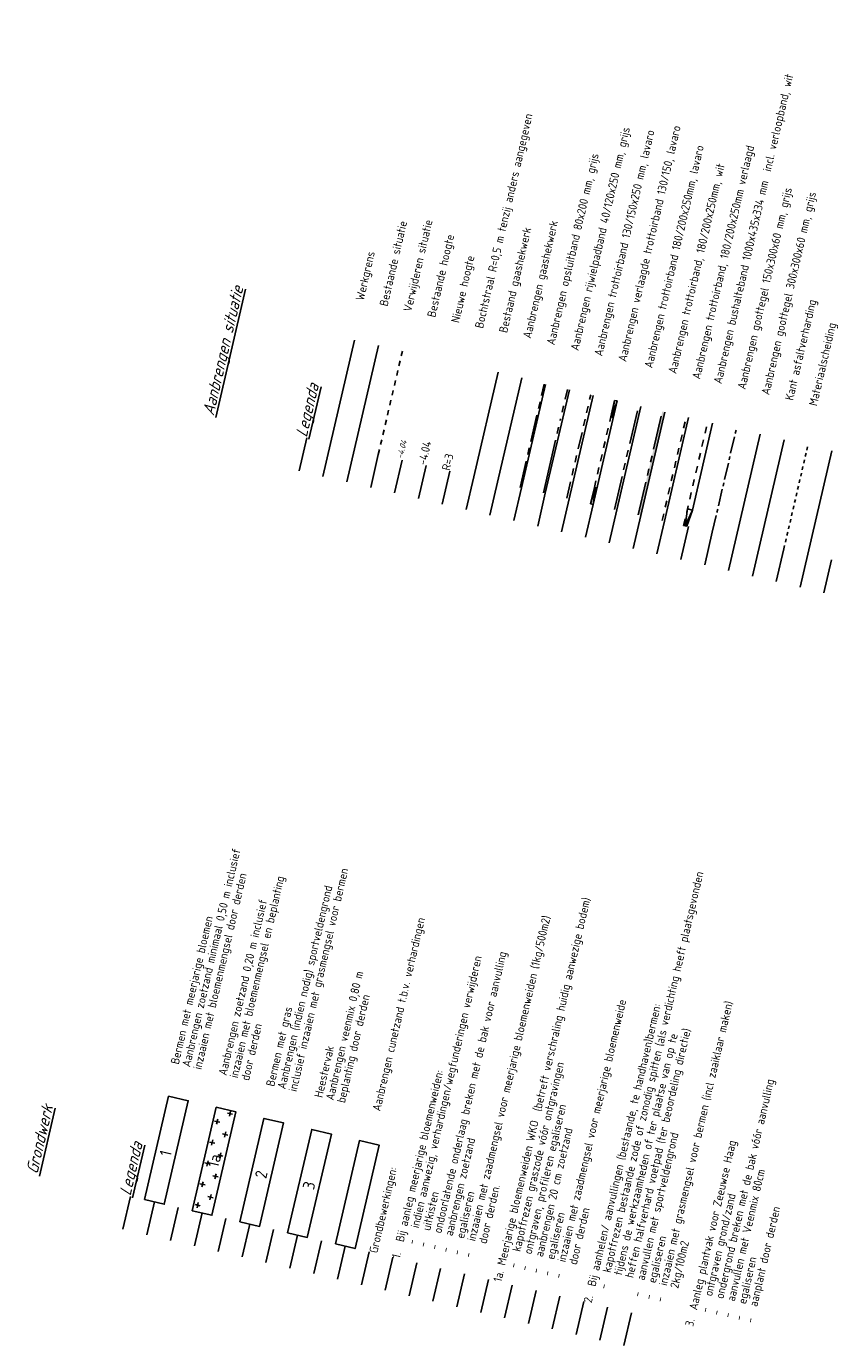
# Model space of a CAD drawing. Header units: metres. Extents: x 116958 to 118326, y 475500 to 477904.
# Tile 35 of 256: x 117781 to 117829, y 475805 to 475883. Entities that reach past the tile are written whole.
import ezdxf
from ezdxf.enums import TextEntityAlignment as Align

# ---------------------------------------------------------------- set-up
doc = ezdxf.new("R2010")
doc.units = ezdxf.units.M
doc.header["$LTSCALE"] = 0.2
for name, pattern in [('CENTER', [8, 5, -1, 1, -1]), ('HIDDEN', [4, 2, -2]), ('MATGRENS', [2, 1, -1]), ('OPNEMEN', [3, 1.5, -1.5]), ('VH-OPSLUITBAND_80X200', [14, 8, -2, 2, -2]), ('VH-RIJWIELPADBAND_410X225', [28, 16, -2, 2, -2, 0, -2, 2, -2]), ('VH-TROTTOIRBAND_130-150', [15, 5, -2, 2, -2, 2, -2]), ('VH-TROTTOIRBAND_180-200', [20, 10, -2, 2, -2, 2, -2])]:
    doc.linetypes.add(name, pattern=pattern)
doc.layers.add('X-XX-AL-LEGENDA', color=2, linetype='Continuous')
doc.styles.add('standaard', font='isocp.shx')
doc.styles.get("Standard").update_dxf_attribs({"font": 'isocp.shx'})
doc.linetypes.add('HEKWERK', pattern='A,5,-1,[103,standaard.shx,S=0.5,R=0,X=0,Y=0],-1', length=7)
doc.linetypes.add('RI-kolkleiding', pattern='A,3.33,-0.33,0.33,-0.66,[103,standaard.shx,S=0.33,R=0,X=0,Y=0],-0.66,0.33,-0.33', length=5.97)
doc.linetypes.add('WERKGRENS', pattern='A,5,-2,[100,standaard.shx,S=1,R=0,X=0,Y=0],-2', length=9)

msp = doc.modelspace()

# ---------------------------------------------------------------- hatches: boundary and pattern name
at = {"layer": 'X-XX-AL-LEGENDA'}
h = msp.add_hatch(color=252, dxfattribs=at)
h.dxf.hatch_style = 1
h.paths.add_polyline_path([(117819.037, 475860.19), (117817.615, 475854.064), (117817.761, 475854.03), (117819.184, 475860.156)])
h = msp.add_hatch(dxfattribs=at)
h.set_pattern_fill('CROSS', color=1, scale=0.1)
h.set_pattern_definition([(76.9218618, (0, 0), (-0.4748420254, 0.762217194), [0.3175, -0.9525]), (166.9218618, (0.19055, 0.1187), (-0.762217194, -0.4748420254), [0.3175, -0.9525])])
h.paths.add_polyline_path([(117791.209, 475812.857), (117792.372, 475812.586), (117793.795, 475818.712), (117792.632, 475818.982)])

# ---------------------------------------------------------------- linework, layer by layer
at = {"layer": 'Defpoints'}
for p, q in [((117797.988, 475858.624), (117797.536, 475856.676)), ((117799.401, 475858.296), (117798.948, 475856.347)), ((117800.813, 475857.967), (117800.36, 475856.019)), ((117802.225, 475857.639), (117801.773, 475855.691)), ((117803.638, 475857.311), (117803.185, 475855.363)), ((117805.05, 475856.983), (117804.597, 475855.035)), ((117806.462, 475856.655), (117806.01, 475854.707)), ((117807.875, 475856.327), (117807.422, 475854.379)), ((117809.287, 475855.999), (117808.834, 475854.051)), ((117810.699, 475855.671), (117810.247, 475853.723)), ((117812.111, 475855.343), (117811.659, 475853.395)), ((117813.524, 475855.015), (117813.071, 475853.067)), ((117814.936, 475854.687), (117814.483, 475852.738)), ((117816.348, 475854.359), (117815.896, 475852.41)), ((117817.761, 475854.03), (117817.308, 475852.082)), ((117819.173, 475853.702), (117818.72, 475851.754)), ((117820.585, 475853.374), (117820.133, 475851.426)), ((117821.998, 475853.046), (117821.545, 475851.098)), ((117823.41, 475852.718), (117822.957, 475850.77)), ((117824.822, 475852.39), (117824.37, 475850.442)), ((117826.234, 475852.062), (117825.782, 475850.114)), ((117827.647, 475851.734), (117827.194, 475849.786)), ((117829.059, 475851.406), (117828.607, 475849.458)), ((117787.554, 475813.706), (117787.101, 475811.758)), ((117788.966, 475813.378), (117788.513, 475811.43)), ((117790.378, 475813.05), (117789.926, 475811.102)), ((117791.791, 475812.722), (117791.338, 475810.773)), ((117793.203, 475812.393), (117792.75, 475810.445)), ((117794.615, 475812.065), (117794.163, 475810.117)), ((117796.028, 475811.737), (117795.575, 475809.789)), ((117797.44, 475811.409), (117796.987, 475809.461)), ((117798.852, 475811.081), (117798.4, 475809.133)), ((117800.264, 475810.753), (117799.812, 475808.805)), ((117801.677, 475810.425), (117801.224, 475808.477)), ((117803.089, 475810.097), (117802.637, 475808.149)), ((117804.501, 475809.769), (117804.049, 475807.821)), ((117805.914, 475809.441), (117805.461, 475807.493)), ((117807.326, 475809.113), (117806.873, 475807.164)), ((117808.738, 475808.785), (117808.286, 475806.836)), ((117810.151, 475808.456), (117809.698, 475806.508)), ((117811.563, 475808.128), (117811.11, 475806.18)), ((117812.975, 475807.8), (117812.523, 475805.852)), ((117814.388, 475807.472), (117813.935, 475805.524)), ((117815.8, 475807.144), (117815.347, 475805.196)), ((117817.212, 475806.816), (117816.76, 475804.868))]:
    msp.add_line(p, q, dxfattribs=at)
at = {"layer": 'X-XX-AL-LEGENDA', "color": 252, "linetype": 'HEKWERK'}
msp.add_line((117807.875, 475856.327), (117809.312, 475862.516), dxfattribs=at)
at = {"layer": 'X-XX-AL-LEGENDA', "color": 3, "linetype": 'HEKWERK'}
msp.add_line((117809.287, 475855.999), (117810.724, 475862.188), dxfattribs=at)
at = {"layer": 'X-XX-AL-LEGENDA', "color": 1, "linetype": 'VH-OPSLUITBAND_80X200'}
msp.add_line((117810.621, 475855.689), (117812.044, 475861.814), dxfattribs=at)
at = {"layer": 'X-XX-AL-LEGENDA', "color": 7}
for p, q in [((117810.699, 475855.671), (117812.122, 475861.796)), ((117812.111, 475855.343), (117813.534, 475861.468)), ((117813.524, 475855.015), (117814.947, 475861.14)), ((117814.936, 475854.687), (117816.359, 475860.812)), ((117815.987, 475859.874), (117816.213, 475860.848)), ((117816.213, 475860.848), (117816.06, 475859.857)), ((117816.06, 475859.857), (117816.359, 475860.814)), ((117816.359, 475860.814), (117816.213, 475860.848)), ((117816.348, 475854.359), (117817.771, 475860.484)), ((117816.133, 475859.84), (117815.987, 475859.874)), ((117817.761, 475854.03), (117819.184, 475860.156)), ((117819.173, 475853.702), (117820.596, 475859.828)), ((117820.818, 475854.347), (117822.014, 475859.498)), ((117815.016, 475855.693), (117814.789, 475854.719)), ((117814.789, 475854.719), (117815.089, 475855.676)), ((117815.089, 475855.676), (117814.936, 475854.685)), ((117815.162, 475855.659), (117815.016, 475855.693)), ((117814.936, 475854.685), (117814.789, 475854.719)), ((117820.396, 475853.418), (117820.525, 475854.415)), ((117820.818, 475854.347), (117820.396, 475853.418)), ((117820.494, 475853.395), (117820.818, 475854.347)), ((117820.522, 475854.416), (117820.815, 475854.349)), ((117820.299, 475853.441), (117820.494, 475853.395))]:
    msp.add_line(p, q, dxfattribs=at)
at = {"layer": 'X-XX-AL-LEGENDA', "linetype": 'VH-RIJWIELPADBAND_410X225'}
msp.add_line((117811.995, 475855.37), (117813.417, 475861.495), dxfattribs=at)
at = {"layer": 'X-XX-AL-LEGENDA', "color": 3, "linetype": 'VH-TROTTOIRBAND_130-150'}
msp.add_line((117813.378, 475855.049), (117814.801, 475861.174), dxfattribs=at)
at = {"layer": 'X-XX-AL-LEGENDA', "color": 3, "linetype": 'VH-TROTTOIRBAND_180-200'}
for p, q in [((117816.202, 475854.392), (117817.625, 475860.518)), ((117817.615, 475854.064), (117819.037, 475860.19))]:
    msp.add_line(p, q, dxfattribs=at)
at = {"layer": 'X-XX-AL-LEGENDA', "color": 10, "linetype": 'HIDDEN'}
msp.add_line((117815.016, 475855.693), (117815.987, 475859.874), dxfattribs=at)
at = {"layer": 'X-XX-AL-LEGENDA', "color": 20, "linetype": 'HIDDEN'}
msp.add_line((117819.027, 475853.736), (117820.45, 475859.861), dxfattribs=at)
at = {"layer": 'X-XX-AL-LEGENDA', "color": 1, "linetype": 'HIDDEN'}
msp.add_line((117820.299, 475853.441), (117821.722, 475859.566), dxfattribs=at)
at = {"layer": 'X-XX-AL-LEGENDA', "color": 170, "linetype": 'CENTER'}
msp.add_line((117821.998, 475853.046), (117823.42, 475859.171), dxfattribs=at)
at = {"layer": 'X-XX-AL-LEGENDA', "color": 170}
msp.add_line((117823.41, 475852.718), (117824.833, 475858.843), dxfattribs=at)
at = {"layer": 'X-XX-AL-LEGENDA', "color": 4}
msp.add_line((117824.822, 475852.39), (117826.245, 475858.515), dxfattribs=at)
at = {"layer": 'X-XX-AL-LEGENDA', "linetype": 'MATGRENS'}
msp.add_line((117826.234, 475852.062), (117827.657, 475858.187), dxfattribs=at)
at = {"layer": 'X-XX-AL-LEGENDA', "color": 140, "linetype": 'RI-kolkleiding'}
msp.add_line((117827.647, 475851.734), (117829.07, 475857.859), dxfattribs=at)
at = {"layer": 'X-XX-AL-LEGENDA', "color": 4, "linetype": 'WERKGRENS'}
msp.add_lwpolyline([(117799.401, 475858.296), (117800.824, 475864.421)], dxfattribs=at)
at = {"layer": 'X-XX-AL-LEGENDA', "color": 252, "flags": 128}
msp.add_lwpolyline([(117800.813, 475857.967), (117802.236, 475864.093)], dxfattribs=at)
at = {"layer": 'X-XX-AL-LEGENDA', "color": 252, "linetype": 'OPNEMEN', "flags": 128}
msp.add_lwpolyline([(117802.225, 475857.639), (117803.648, 475863.765)], dxfattribs=at)
at = {"layer": 'X-XX-AL-LEGENDA'}
for points in [[(117788.384, 475813.513), (117789.548, 475813.243), (117790.971, 475819.368), (117789.807, 475819.638)], [(117791.209, 475812.857), (117792.372, 475812.586), (117793.795, 475818.712), (117792.632, 475818.982)], [(117794.034, 475812.2), (117795.197, 475811.93), (117796.62, 475818.055), (117795.457, 475818.326)], [(117796.858, 475811.544), (117798.021, 475811.274), (117799.444, 475817.399), (117798.281, 475817.67)], [(117799.683, 475810.888), (117800.846, 475810.618), (117802.269, 475816.743), (117801.106, 475817.013)]]:
    msp.add_lwpolyline(points, close=True, dxfattribs=at)

# ---------------------------------------------------------------- texts
for s, p in [('Aanbrengen bushalteband 1000x435x334 mm  incl. verloopband, wit', (117822.541, 475861.793)), ('Bochtstraal R=0,5 m tenzij anders aangegeven ', (117808.418, 475865.074)), ('Aanbrengen rijwielpadband 40/120x250 mm, grijs', (117814.067, 475863.761)), ('Aanbrengen verlaagde trottoirband 130/150, lavaro', (117816.892, 475863.105)), ('Aanbrengen trottoirband 130/150x250 mm, lavaro', (117815.479, 475863.433)), ('Aanbrengen opsluitband 80x200 mm, grijs', (117812.655, 475864.089)), ('Aanbrengen goottegel 150x300x60 mm, grijs', (117823.953, 475861.465)), ('Aanbrengen goottegel 300x300x60 mm, grijs', (117825.366, 475861.137)), ('Bestaande situatie', (117802.769, 475866.386)), ('Verwijderen situatie', (117804.181, 475866.058)), ('Bestaand gaashekwerk', (117809.845, 475864.809)), ('Aanbrengen gaashekwerk', (117811.257, 475864.481)), ('Bestaande hoogte', (117805.593, 475865.73)), ('Werkgrens', (117801.356, 475866.714)), ('Nieuwe hoogte', (117807.006, 475865.402)), ('Kant asfaltverharding', (117826.778, 475860.808)), ('Materiaalscheiding', (117828.19, 475860.48)), ('-4.04', (117805.05, 475856.983)), ('R=3', (117806.462, 475856.655))]:
    msp.add_text(s, height=0.5, rotation=76.92186, dxfattribs=at).set_placement(p)
at = {"layer": 'X-XX-AL-LEGENDA', "style": 'standaard'}
for s, p in [('Aanbrengen trottoirband, 180/200x250mm verlaagd', (117821.27, 475862.066)), ('Aanbrengen trottoirband 180/200x250mm, lavaro', (117818.445, 475862.723)), ('Aanbrengen trottoirband, 180/200x250mm, wit', (117819.858, 475862.394)), ('Aanbrengen cunetzand t.b.v. verhardingen', (117802.341, 475818.72))]:
    msp.add_text(s, height=0.5, rotation=76.92186, dxfattribs=at).set_placement(p)
at = {"layer": 'X-XX-AL-LEGENDA', "color": 3, "style": 'standaard', "oblique": 20}
for s, p in [('%%UAanbrengen situatie', (117792.476, 475859.904)), ('%%ULegenda', (117797.988, 475858.624)), ('%%UGrondwerk', (117782.042, 475814.986)), ('%%ULegenda', (117787.554, 475813.706))]:
    msp.add_text(s, height=0.7, rotation=76.92186, dxfattribs=at).set_placement(p)
at = {"layer": 'X-XX-AL-LEGENDA', "color": 252, "oblique": 20}
msp.add_text('-4.04', height=0.36, rotation=75.79139, dxfattribs=at).set_placement((117803.609, 475857.931), align=Align.MIDDLE_CENTER)
at = {"layer": 'X-XX-AL-LEGENDA', "color": 3, "style": 'standaard'}
for s, p in [('1', (117789.936, 475816.027)), ('1a', (117792.761, 475815.37)), ('2', (117795.585, 475814.714)), ('3', (117798.41, 475814.058))]:
    msp.add_text(s, height=0.7, rotation=76.92186, dxfattribs=at).set_placement(p)
at = {"layer": 'X-XX-AL-LEGENDA', "char_height": 0.5, "attachment_point": 1, "rotation": 76.92186, "line_spacing_factor": 0.822538, "style": 'standaard'}
for s, insert, width in [('Bermen met meerjarige bloemen\\PAanbrengen zoetzand minimaal 0,50 m inclusief inzaaien met bloemenmengsel door derden', (117789.922, 475821.605), 15.57601), ('Bermen met gras\\PAanbrengen (indien nodig) sportveldengrond inclusief inzaaien met grasmengsel voor bermen', (117795.566, 475820.294), 14.3676), ('Aanbrengen zoetzand 0,20 m inclusief inzaaien met bloemenmengsel en beplanting door derden', (117792.746, 475820.949), 12.81914), ('Heestervak\\PAanbrengen veenmix 0,80 m beplanting door derden', (117798.423, 475819.631), 8.59533)]:
    msp.add_mtext(s, dxfattribs=dict(at, insert=insert, width=width))
at = {"layer": 'X-XX-AL-LEGENDA', "insert": (117801.677, 475810.425), "char_height": 0.5, "attachment_point": 1, "rotation": 76.92186, "line_spacing_factor": 0.822538, "style": 'standaard'}
msp.add_mtext_dynamic_manual_height_columns('Grondbewerkingen:\\P\\P\\pxt2;1.^IBij aanleg meerjarige bloemenweiden:\\P\\pi-2,l4;-^Iindien aanwezig, verhardingen/wegfunderingen verwijderen\\P-^Iuitkisten\\P-^Iondoorlatende onderlaag breken met de bak voor aanvulling\\P-^Iaanbrengen zoetzand\\P-^Iegaliseren\\P-^Iinzaaien met zaadmengsel voor meerjarige bloemenweiden (1kg/500m2) \\P\\pi0,l0,t4;^Idoor derden.\\P\\ptz;\\P\\pt2;1a.^IMeerjarige bloemenweiden WKO  (betreft verschraling huidig aanwezige bodem)\\P\\pi-2,l4;-^Ikapotfrezen graszode vóór ontgravingen\\P-^Iontgraven, profileren egaliseren\\P-^Iaanbrengen 20 cm zoetzand\\P-^Iegaliseren\\P-^Iinzaaien met zaadmengsel voor meerjarige bloemenweide \\P\\pi0,l0,tz;  ^Idoor derden \\P\\P\\pt2;2.^IBij aanhelen/ aanvullingen (bestaande, te handhaven)bermen:\\P\\pi-2,l4;-^Ikapotfrezen bestaande zode of zonodig spitten (als verdichting heeft plaatsgevonden\\P\\pi0,l0,tz;  ^Itijdens de werkzaamheden of ter plaatse van op te \\P  ^Iheffen halfverhard voetpad (ter beoordeling directie)\\P\\pi-2,l4,t2;-^Iaanvullen met sportveldengrond\\P-^Iegaliseren\\P-^Iinzaaien met grasmengsel voor bermen (incl zaaiklaar maken)\\P\\pi0,l0,tz;  ^I2kg/100m2\\P\\P\\pt2;3.^IAanleg plantvak voor Zeeuwse Haag\\P\\pi-2,l4;-^Iontgraven grond/zand\\P-^Iondergrond breken met de bak vóór aanvulling\\P-^Iaanvullen met Veenmix 80cm\\P-^Iegaliseren\\P-^Iaanplant door derden', width=28.24505, gutter_width=12.5, heights=[28.422], dxfattribs=at)

doc.saveas('drawing.dxf')
